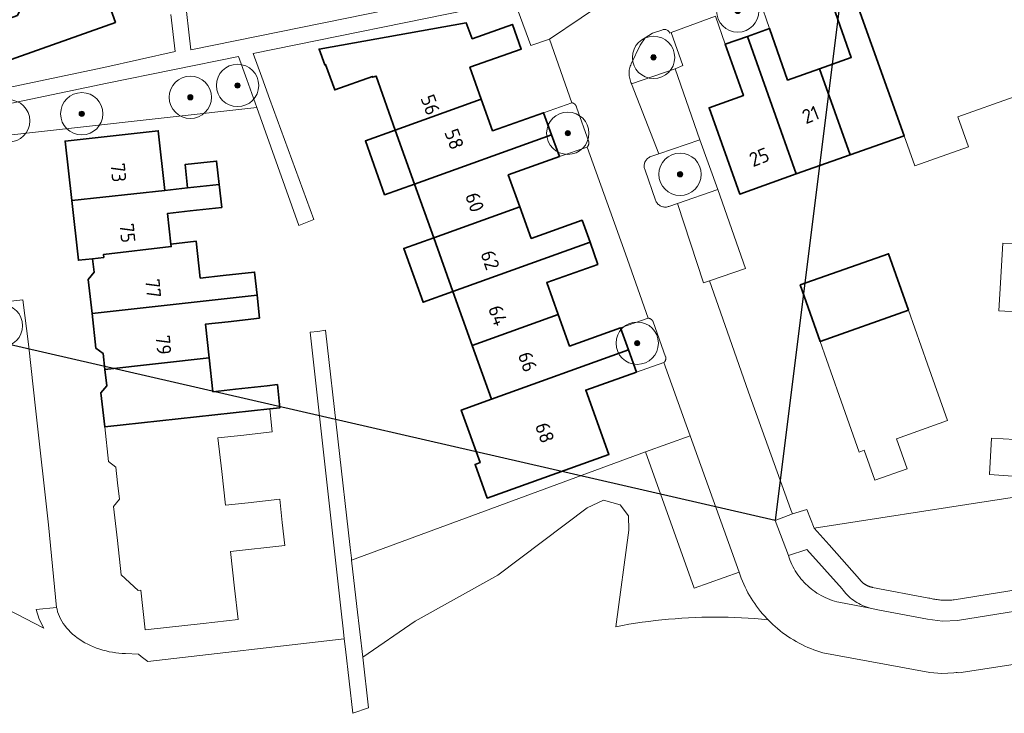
# Model space of a CAD drawing. Extents: x 154222 to 160093, y 456746 to 462495.
# Tile 78 of 254: x 158073 to 158166, y 460345 to 460411. Entities that reach past the tile are written whole.
import ezdxf
from ezdxf.enums import TextEntityAlignment as Align

# ---------------------------------------------------------------- set-up
doc = ezdxf.new("R2010")
doc.units = 0
doc.header["$LTSCALE"] = 0.75
doc.layers.get('0').update_dxf_attribs({"linetype": 'CONTINUOUS'})
doc.layers.get('DEFPOINTS').update_dxf_attribs({"linetype": 'CONTINUOUS'})
for name, color, linetype, lineweight in [('B-XX-GR-BEPLANTING_CULTUUR_BODEMBEDEKKER-GV', 252, 'CONTINUOUS', 18), ('B-XX-GR-BEPLANTING_CULTUUR_BOSPLANTSOEN-GV', 252, 'CONTINUOUS', 18), ('B-XX-GR-BEPLANTING_CULTUUR_HEESTERS-GV', 252, 'CONTINUOUS', 18), ('B-XX-GR-BOOM-S', 252, 'CONTINUOUS', 25), ('B-XX-OG-BEBOUWING-GV', 6, 'CONTINUOUS', 35), ('B-XX-OG-BEBOUWING-T18', 1, 'CONTINUOUS', 18), ('B-XX-OG-TERREIN_ERF-GV', 252, 'CONTINUOUS', 18), ('B-XX-VH-VERHARDING_ASFALT-GV', 252, 'CONTINUOUS', 18), ('B-XX-VH-VERHARDING_BETONSTRAATSTEEN-GV', 252, 'CONTINUOUS', 18), ('B-XX-VH-VERHARDING_TEGEL-GV', 252, 'CONTINUOUS', 18)]:
    doc.layers.add(name, color=color, linetype=linetype, lineweight=lineweight)
doc.styles.add('NLCS-ISO-M-T18', font='NLCS-ISO.ttf', dxfattribs={"height": 1.8})

# ---------------------------------------------------------------- blocks, each defined once
blk = doc.blocks.new('SGR-BOOM_01-SO')
at = {"linetype": 'ByBlock', "lineweight": 18}
h = blk.add_hatch(color=0, dxfattribs=at)
h.dxf.hatch_style = 1
edge = h.paths.add_edge_path()
edge.add_arc((0, 0), 0.25, 0, 360)
at = {"color": 0, "linetype": 'ByBlock', "lineweight": 18}
for radius in [2, 0.25]:
    blk.add_circle((0, 0), radius, dxfattribs=at)

msp = doc.modelspace()

# ---------------------------------------------------------------- linework, layer by layer
at = {"layer": 'B-XX-GR-BEPLANTING_CULTUUR_BODEMBEDEKKER-GV'}
for points in [[(158133.638, 460409.739), (158133.574, 460409.744), (158133.511, 460409.74), (158133.448, 460409.728), (158133.387, 460409.708), (158133.33, 460409.681), (158133.308, 460409.669), (158132.44, 460409.379), (158131.749, 460408.932), (158131.283, 460408.254), (158130.434, 460406.494), (158130.381, 460406.376), (158130.336, 460406.254), (158130.298, 460406.13), (158130.268, 460406.004), (158130.246, 460405.876), (158130.231, 460405.747), (158130.225, 460405.618), (158130.227, 460405.488), (158130.236, 460405.359), (158130.254, 460405.231), (158130.279, 460405.104), (158130.313, 460404.978), (158130.354, 460404.855), (158130.402, 460404.735), (158130.458, 460404.618), (158130.466, 460404.602), (158134.58, 460406.03), (158135.304, 460406.318), (158134.196, 460409.444), (158134.056, 460409.392), (158134.033, 460409.451), (158134.002, 460409.507), (158133.965, 460409.559), (158133.921, 460409.605), (158133.872, 460409.646), (158133.818, 460409.68), (158133.761, 460409.707), (158133.7, 460409.727)], [(158138.61, 460394.6), (158136.9, 460399.32), (158133.025, 460397.978), (158132.275, 460397.716), (158132.195, 460397.684), (158132.118, 460397.644), (158132.045, 460397.598), (158131.977, 460397.545), (158131.914, 460397.486), (158131.856, 460397.421), (158131.805, 460397.352), (158131.761, 460397.277), (158131.723, 460397.199), (158131.693, 460397.119), (158131.671, 460397.035), (158131.656, 460396.95), (158131.649, 460396.864), (158131.65, 460396.777), (158131.66, 460396.691), (158131.677, 460396.607), (158131.702, 460396.524), (158131.734, 460396.444), (158131.741, 460396.429), (158132.714, 460393.613), (158132.747, 460393.53), (158132.786, 460393.451), (158132.833, 460393.376), (158132.887, 460393.305), (158132.946, 460393.239), (158133.012, 460393.179), (158133.082, 460393.125), (158133.157, 460393.078), (158133.236, 460393.038), (158133.318, 460393.004), (158133.403, 460392.979), (158133.49, 460392.961), (158133.578, 460392.951), (158133.667, 460392.949), (158133.755, 460392.955), (158133.843, 460392.969), (158133.929, 460392.991), (158133.967, 460393.003), (158134.801, 460393.283)], [(158132.03, 460382.449), (158132.02, 460382.45), (158129.422, 460381.524), (158130.173, 460379.446), (158130.93, 460377.35), (158133.519, 460378.252), (158133.526, 460378.259), (158133.533, 460378.266), (158133.54, 460378.274), (158133.547, 460378.281), (158133.554, 460378.289), (158133.56, 460378.296), (158133.567, 460378.304), (158133.573, 460378.312), (158133.579, 460378.32), (158133.585, 460378.328), (158133.591, 460378.336), (158133.597, 460378.345), (158133.602, 460378.353), (158133.608, 460378.361), (158133.613, 460378.37), (158133.618, 460378.379), (158133.623, 460378.387), (158133.628, 460378.396), (158133.632, 460378.405), (158133.637, 460378.414), (158133.641, 460378.423), (158133.645, 460378.433), (158133.65, 460378.442), (158133.653, 460378.451), (158133.657, 460378.46), (158133.661, 460378.47), (158133.664, 460378.479), (158133.667, 460378.489), (158133.67, 460378.499), (158133.673, 460378.508), (158133.676, 460378.518), (158133.678, 460378.528), (158133.681, 460378.537), (158133.683, 460378.547), (158133.685, 460378.557), (158133.687, 460378.567), (158133.688, 460378.577), (158133.69, 460378.587), (158133.691, 460378.597), (158133.692, 460378.607), (158133.694, 460378.617), (158133.694, 460378.627), (158133.695, 460378.637), (158133.695, 460378.647), (158133.696, 460378.657), (158133.696, 460378.667), (158133.696, 460378.677), (158133.696, 460378.687), (158133.695, 460378.698), (158133.694, 460378.708), (158133.694, 460378.718), (158133.693, 460378.728), (158133.692, 460378.738), (158133.69, 460378.748), (158133.689, 460378.758), (158133.687, 460378.768), (158133.685, 460378.777), (158133.683, 460378.787), (158133.681, 460378.797), (158133.679, 460378.807), (158132.499, 460382.09), (158132.496, 460382.099), (158132.492, 460382.108), (158132.488, 460382.117), (158132.485, 460382.126), (158132.481, 460382.134), (158132.477, 460382.143), (158132.472, 460382.152), (158132.468, 460382.16), (158132.463, 460382.169), (158132.459, 460382.177), (158132.454, 460382.185), (158132.449, 460382.193), (158132.443, 460382.201), (158132.438, 460382.209), (158132.433, 460382.217), (158132.427, 460382.225), (158132.421, 460382.233), (158132.416, 460382.24), (158132.409, 460382.248), (158132.403, 460382.255), (158132.397, 460382.263), (158132.391, 460382.27), (158132.384, 460382.277), (158132.378, 460382.284), (158132.371, 460382.291), (158132.364, 460382.297), (158132.357, 460382.304), (158132.35, 460382.311), (158132.343, 460382.317), (158132.335, 460382.323), (158132.328, 460382.329), (158132.321, 460382.335), (158132.313, 460382.341), (158132.305, 460382.347), (158132.297, 460382.352), (158132.29, 460382.358), (158132.282, 460382.363), (158132.273, 460382.368), (158132.265, 460382.373), (158132.257, 460382.378), (158132.249, 460382.383), (158132.24, 460382.387), (158132.231, 460382.392), (158132.223, 460382.396), (158132.214, 460382.4), (158132.205, 460382.404), (158132.197, 460382.408), (158132.188, 460382.412), (158132.179, 460382.415), (158132.17, 460382.418), (158132.161, 460382.422), (158132.152, 460382.425), (158132.143, 460382.428), (158132.133, 460382.43), (158132.124, 460382.433), (158132.115, 460382.435), (158132.106, 460382.437), (158132.096, 460382.44), (158132.087, 460382.441), (158132.077, 460382.443), (158132.068, 460382.445), (158132.058, 460382.446), (158132.049, 460382.447), (158132.039, 460382.448)]]:
    msp.add_lwpolyline(points, close=True, dxfattribs=at)
at = {"layer": 'B-XX-GR-BEPLANTING_CULTUUR_BOSPLANTSOEN-GV'}
msp.add_lwpolyline([(158136.38, 460356.94), (158131.79, 460369.82), (158104.016, 460359.591), (158104.515, 460355.206), (158105.063, 460350.401), (158110.018, 460353.831), (158117.816, 460358.154), (158126.274, 460364.542), (158127.815, 460365.239), (158129.39, 460364.819), (158130.163, 460363.76), (158130.193, 460362.414), (158128.985, 460353.296), (158129.595, 460353.41), (158130.214, 460353.518), (158130.834, 460353.618), (158131.455, 460353.71), (158132.078, 460353.794), (158132.701, 460353.87), (158133.325, 460353.938), (158133.95, 460353.998), (158134.576, 460354.05), (158135.203, 460354.095), (158135.83, 460354.131), (158136.457, 460354.159), (158137.085, 460354.179), (158137.712, 460354.192), (158138.341, 460354.196), (158138.968, 460354.192), (158139.596, 460354.18), (158140.224, 460354.161), (158140.852, 460354.133), (158141.479, 460354.097), (158142.105, 460354.053), (158142.731, 460354.002), (158143.356, 460353.942), (158143.238, 460354.063), (158143.032, 460354.285), (158142.831, 460354.512), (158142.637, 460354.745), (158142.449, 460354.982), (158142.267, 460355.225), (158142.091, 460355.472), (158141.922, 460355.723), (158141.76, 460355.979), (158141.605, 460356.24), (158141.456, 460356.504), (158141.315, 460356.772), (158141.181, 460357.044), (158141.054, 460357.319), (158140.934, 460357.597), (158140.821, 460357.879), (158140.716, 460358.163), (158140.619, 460358.45)], close=True, dxfattribs=at)
at = {"layer": 'B-XX-GR-BEPLANTING_CULTUUR_HEESTERS-GV'}
for points in [[(158094.104, 460405.013), (158093.327, 460407.19), (158080.922, 460404.672), (158067.819, 460401.921), (158068.786, 460399.428), (158095.05, 460402.36)], [(158124.82, 460402.807), (158124.811, 460402.808), (158122.141, 460401.866), (158122.898, 460399.791), (158123.655, 460397.715), (158126.268, 460398.625), (158126.275, 460398.633), (158126.282, 460398.641), (158126.289, 460398.649), (158126.296, 460398.657), (158126.302, 460398.666), (158126.309, 460398.674), (158126.315, 460398.683), (158126.321, 460398.691), (158126.327, 460398.7), (158126.333, 460398.709), (158126.338, 460398.718), (158126.344, 460398.727), (158126.349, 460398.736), (158126.354, 460398.746), (158126.359, 460398.755), (158126.364, 460398.765), (158126.369, 460398.774), (158126.373, 460398.784), (158126.377, 460398.793), (158126.381, 460398.803), (158126.385, 460398.813), (158126.389, 460398.823), (158126.393, 460398.833), (158126.396, 460398.843), (158126.403, 460398.863), (158126.405, 460398.874), (158126.408, 460398.884), (158126.411, 460398.894), (158126.413, 460398.904), (158126.415, 460398.915), (158126.417, 460398.925), (158126.419, 460398.936), (158126.421, 460398.946), (158126.422, 460398.957), (158126.424, 460398.967), (158126.424, 460398.978), (158126.425, 460398.988), (158126.426, 460398.999), (158126.427, 460399.01), (158126.427, 460399.02), (158126.427, 460399.031), (158126.427, 460399.041), (158126.427, 460399.052), (158126.426, 460399.063), (158126.426, 460399.073), (158126.425, 460399.084), (158126.424, 460399.094), (158126.423, 460399.105), (158126.422, 460399.115), (158126.42, 460399.126), (158125.256, 460402.394), (158125.254, 460402.403), (158125.252, 460402.412), (158125.25, 460402.42), (158125.248, 460402.429), (158125.246, 460402.438), (158125.243, 460402.447), (158125.24, 460402.455), (158125.238, 460402.464), (158125.234, 460402.472), (158125.231, 460402.481), (158125.228, 460402.489), (158125.225, 460402.498), (158125.221, 460402.506), (158125.217, 460402.514), (158125.213, 460402.522), (158125.209, 460402.53), (158125.205, 460402.538), (158125.201, 460402.546), (158125.196, 460402.554), (158125.192, 460402.562), (158125.187, 460402.57), (158125.182, 460402.577), (158125.177, 460402.585), (158125.172, 460402.592), (158125.167, 460402.6), (158125.162, 460402.607), (158125.156, 460402.614), (158125.15, 460402.621), (158125.145, 460402.628), (158125.139, 460402.635), (158125.133, 460402.642), (158125.127, 460402.648), (158125.121, 460402.655), (158125.114, 460402.661), (158125.108, 460402.668), (158125.101, 460402.674), (158125.095, 460402.68), (158125.088, 460402.686), (158125.081, 460402.692), (158125.074, 460402.698), (158125.067, 460402.703), (158125.06, 460402.709), (158125.052, 460402.714), (158125.045, 460402.719), (158125.038, 460402.724), (158125.03, 460402.729), (158125.023, 460402.734), (158125.015, 460402.739), (158125.007, 460402.743), (158124.999, 460402.748), (158124.991, 460402.752), (158124.983, 460402.756), (158124.975, 460402.76), (158124.967, 460402.764), (158124.959, 460402.768), (158124.95, 460402.771), (158124.942, 460402.775), (158124.934, 460402.778), (158124.925, 460402.781), (158124.917, 460402.784), (158124.908, 460402.787), (158124.899, 460402.79), (158124.891, 460402.792), (158124.882, 460402.795), (158124.873, 460402.797), (158124.864, 460402.799), (158124.856, 460402.801), (158124.847, 460402.803), (158124.838, 460402.804), (158124.829, 460402.806)]]:
    msp.add_lwpolyline(points, close=True, dxfattribs=at)
at = {"layer": 'B-XX-OG-BEBOUWING-GV'}
for points in [[(158081.7, 460410.38), (158079.202, 460417.41), (158072.24, 460414.94), (158073.12, 460412.46), (158072.45, 460411.06), (158066.58, 460408.97), (158067.822, 460405.471)], [(158156.2, 460399.68), (158151.581, 460412.677), (158149.49, 460411.95), (158151.21, 460407.09), (158148.21, 460406.03), (158151.108, 460397.879), (158151.111, 460397.88)], [(158115.389, 460408.85), (158114.847, 460410.352), (158100.945, 460407.877), (158101.48, 460406.39), (158101.555, 460406.417), (158102.418, 460404.017), (158105.975, 460405.296), (158106.002, 460405.221), (158106.32, 460405.335), (158108.14, 460400.22), (158116.26, 460403.149), (158115.19, 460406.16), (158120.04, 460407.89), (158119.2, 460410.22)], [(158145.2, 460404.96), (158143.48, 460409.82), (158141.4, 460409.08), (158146.019, 460396.08), (158151.108, 460397.879), (158148.21, 460406.03)], [(158146.019, 460396.08), (158141.4, 460409.08), (158139.31, 460408.34), (158141.03, 460403.49), (158137.788, 460402.336), (158140.67, 460394.18)], [(158117.33, 460400.15), (158116.26, 460403.149), (158108.14, 460400.22), (158109.96, 460395.13), (158122.898, 460399.791), (158122.141, 460401.866)], [(158086.38, 460394.53), (158085.75, 460400.17), (158076.951, 460399.195), (158077.579, 460393.57)], [(158109.96, 460395.13), (158108.14, 460400.22), (158105.312, 460399.2), (158107.132, 460394.111)], [(158123.655, 460397.715), (158122.898, 460399.791), (158109.96, 460395.13), (158111.77, 460390.05), (158119.89, 460392.979), (158118.81, 460395.99)], [(158091.507, 460395.089), (158091.26, 460397.29), (158088.28, 460396.96), (158088.526, 460394.764)], [(158091.75, 460392.92), (158091.507, 460395.089), (158088.526, 460394.764), (158086.38, 460394.53), (158077.579, 460393.57), (158078.21, 460387.92), (158079.542, 460388.07), (158080.6, 460388.19), (158080.57, 460388.461), (158086.977, 460389.216), (158086.95, 460389.46), (158086.625, 460392.352), (158088.77, 460392.59)], [(158120.96, 460389.98), (158119.89, 460392.979), (158111.77, 460390.05), (158113.588, 460384.966), (158113.59, 460384.959), (158126.534, 460389.623), (158125.783, 460391.701)], [(158089.719, 460386.242), (158089.337, 460389.721), (158086.95, 460389.46), (158086.977, 460389.216), (158080.57, 460388.461), (158080.6, 460388.19), (158079.542, 460388.07), (158079.685, 460386.799), (158079.136, 460386.112), (158079.494, 460382.907), (158095.092, 460384.61), (158094.85, 460386.81), (158091.87, 460386.48)], [(158113.588, 460384.966), (158111.77, 460390.05), (158108.945, 460389.04), (158110.765, 460383.95)], [(158127.286, 460387.539), (158126.534, 460389.623), (158113.59, 460384.959), (158115.4, 460379.87), (158123.51, 460382.809), (158122.44, 460385.81)], [(158156.62, 460383.21), (158154.73, 460388.54), (158146.39, 460385.6), (158148.279, 460380.24)], [(158095.33, 460382.44), (158095.092, 460384.61), (158079.494, 460382.907), (158079.86, 460379.632), (158080.548, 460379.1), (158080.715, 460377.605), (158090.56, 460378.69), (158090.204, 460381.872), (158092.35, 460382.11)], [(158124.59, 460379.8), (158123.51, 460382.809), (158115.4, 460379.87), (158117.219, 460374.791), (158117.22, 460374.788), (158130.173, 460379.446), (158129.422, 460381.524)], [(158130.93, 460377.35), (158130.173, 460379.446), (158117.22, 460374.788), (158117.219, 460374.791), (158114.364, 460373.765), (158116.15, 460368.796), (158115.679, 460368.627), (158116.823, 460365.446), (158128.313, 460369.577), (158126.13, 460375.66)], [(158090.91, 460375.502), (158090.56, 460378.69), (158080.715, 460377.605), (158080.888, 460376.059), (158080.334, 460375.388), (158080.693, 460372.167), (158096.28, 460373.886), (158097.248, 460373.992), (158097.008, 460376.176), (158096.04, 460376.07), (158093.06, 460375.74)]]:
    msp.add_lwpolyline(points, close=True, dxfattribs=at)
at = {"layer": 'B-XX-OG-TERREIN_ERF-GV'}
for points in [[(158079.202, 460417.41), (158081.7, 460410.38), (158067.822, 460405.471)], [(158088.229, 460413.121), (158088.826, 460407.807), (158093.022, 460408.659), (158109.605, 460412.024)], [(158117.03, 460412), (158094.709, 460407.47), (158095.53, 460405.232), (158096.3, 460403.13), (158100.46, 460391.78), (158099.034, 460391.194), (158095.05, 460402.36), (158068.786, 460399.428)], [(158067.269, 460403.338), (158080.614, 460406.14), (158087.335, 460407.639), (158086.942, 460411.136)], [(158070.638, 460383.935), (158072.97, 460384.2), (158073.48, 460380), (158074.2, 460373.66), (158075.38, 460362.93), (158076.15, 460355.12), (158076.187, 460354.938), (158076.247, 460354.71), (158076.323, 460354.484), (158076.415, 460354.26), (158076.521, 460354.038), (158076.642, 460353.819), (158076.777, 460353.604), (158076.927, 460353.393), (158077.09, 460353.187), (158077.267, 460352.986), (158077.456, 460352.791), (158077.658, 460352.603), (158077.871, 460352.421), (158078.096, 460352.247), (158078.331, 460352.08), (158078.576, 460351.922), (158078.831, 460351.772), (158079.094, 460351.632), (158079.366, 460351.501), (158079.644, 460351.379), (158079.929, 460351.268), (158080.22, 460351.167), (158080.516, 460351.077), (158080.816, 460350.998), (158081.12, 460350.93), (158081.426, 460350.873), (158081.734, 460350.827), (158082.043, 460350.793), (158082.352, 460350.771), (158082.661, 460350.761), (158083.883, 460350.694), (158084.144, 460350.485), (158084.763, 460349.989), (158103.317, 460352.14), (158103.242, 460352.798), (158102.987, 460355.037), (158100.11, 460381.13), (158100.83, 460381.19), (158101.54, 460381.31), (158103.88, 460360.78), (158103.996, 460359.759), (158104.016, 460359.591), (158131.79, 460369.82), (158135.99, 460371.32), (158135.62, 460372.37), (158133.519, 460378.252), (158130.93, 460377.35), (158126.13, 460375.66), (158128.313, 460369.577), (158116.823, 460365.446), (158115.679, 460368.627), (158116.15, 460368.796), (158114.364, 460373.765), (158117.219, 460374.791), (158115.4, 460379.87), (158113.59, 460384.959), (158113.588, 460384.966), (158110.765, 460383.95), (158108.945, 460389.04), (158111.77, 460390.05), (158109.96, 460395.13), (158107.132, 460394.111), (158105.312, 460399.2), (158108.14, 460400.22), (158106.32, 460405.335), (158106.002, 460405.221), (158105.975, 460405.296), (158102.418, 460404.017), (158101.555, 460406.417), (158101.48, 460406.39), (158100.945, 460407.877), (158114.847, 460410.352), (158115.389, 460408.85), (158119.2, 460410.22), (158120.04, 460407.89), (158115.19, 460406.16), (158116.26, 460403.149), (158117.33, 460400.15), (158122.141, 460401.866), (158124.811, 460402.808), (158122.72, 460408.83), (158120.94, 460408.21), (158119.76, 460411.48)], [(158166.61, 460403.37), (158161.289, 460401.479), (158162.29, 460398.652), (158157.2, 460396.852), (158156.2, 460399.68), (158151.111, 460397.88), (158151.108, 460397.879), (158146.019, 460396.08), (158140.67, 460394.18), (158137.788, 460402.336), (158141.03, 460403.49), (158139.31, 460408.34), (158138.372, 460410.985), (158134.196, 460409.444), (158135.304, 460406.318), (158134.58, 460406.03), (158136.9, 460399.32), (158138.61, 460394.6), (158141.226, 460387.16), (158137.82, 460385.98), (158139.92, 460379.95), (158141.51, 460375.47), (158145.512, 460364.323), (158145.66, 460363.95), (158147, 460364.37), (158147.7, 460362.62), (158164.358, 460365.184), (158167.035, 460365.596)], [(158167.37, 460383.01), (158165.16, 460383.14), (158165.343, 460386.316), (158165.53, 460389.55), (158167.74, 460389.42)], [(158166.46, 460367.52), (158164.26, 460367.68), (158164.46, 460371.12), (158166.67, 460370.99)]]:
    msp.add_lwpolyline(points, dxfattribs=at)
for points in [[(158149.49, 460411.95), (158148.545, 460414.611), (158142.56, 460412.47), (158143.48, 460409.82), (158145.2, 460404.96), (158148.21, 460406.03), (158151.21, 460407.09)], [(158086.625, 460392.352), (158086.95, 460389.46), (158089.337, 460389.721), (158089.719, 460386.242), (158091.87, 460386.48), (158094.85, 460386.81), (158095.092, 460384.61), (158095.33, 460382.44), (158092.35, 460382.11), (158090.204, 460381.872), (158090.56, 460378.69), (158090.91, 460375.502), (158093.06, 460375.74), (158096.04, 460376.07), (158097.008, 460376.176), (158097.248, 460373.992), (158096.28, 460373.886), (158096.52, 460371.7), (158093.54, 460371.37), (158091.394, 460371.132), (158091.75, 460367.95), (158092.1, 460364.772), (158094.25, 460365.01), (158097.23, 460365.34), (158097.47, 460363.156), (158097.71, 460360.97), (158092.58, 460360.402), (158092.96, 460356.949), (158093.289, 460353.972), (158089.98, 460353.602), (158084.513, 460352.998), (158084.094, 460356.75), (158083.865, 460356.725), (158082.255, 460358.185), (158081.892, 460361.436), (158081.531, 460364.665), (158082.085, 460365.336), (158081.913, 460366.878), (158081.746, 460368.377), (158081.057, 460368.909), (158080.693, 460372.167), (158080.334, 460375.388), (158080.888, 460376.059), (158080.715, 460377.605), (158080.548, 460379.1), (158079.86, 460379.632), (158079.494, 460382.907), (158079.136, 460386.112), (158079.685, 460386.799), (158079.542, 460388.07), (158078.21, 460387.92), (158077.579, 460393.57), (158076.951, 460399.195), (158085.75, 460400.17), (158086.38, 460394.53), (158088.526, 460394.764), (158088.28, 460396.96), (158091.26, 460397.29), (158091.507, 460395.089), (158091.75, 460392.92), (158088.77, 460392.59)], [(158128.41, 460392.65), (158126.268, 460398.625), (158123.655, 460397.715), (158118.81, 460395.99), (158119.89, 460392.979), (158120.96, 460389.98), (158125.783, 460391.701), (158126.534, 460389.623), (158127.286, 460387.539), (158122.44, 460385.81), (158123.51, 460382.809), (158124.59, 460379.8), (158129.422, 460381.524), (158132.02, 460382.45), (158129.9, 460388.52)], [(158146.39, 460385.6), (158154.73, 460388.54), (158156.62, 460383.21), (158158.42, 460378.12), (158160.31, 460372.77), (158155.494, 460371.048), (158156.488, 460368.228), (158153.427, 460367.139), (158152.43, 460369.967), (158151.96, 460369.8), (158150.078, 460375.138), (158148.279, 460380.24)]]:
    msp.add_lwpolyline(points, close=True, dxfattribs=at)
at = {"layer": 'B-XX-VH-VERHARDING_ASFALT-GV'}
for points in [[(158128.69, 460412.89), (158122.72, 460408.83), (158124.811, 460402.808), (158124.82, 460402.807), (158124.829, 460402.806), (158124.838, 460402.804), (158124.847, 460402.803), (158124.856, 460402.801), (158124.864, 460402.799), (158124.873, 460402.797), (158124.882, 460402.795), (158124.891, 460402.792), (158124.899, 460402.79), (158124.908, 460402.787), (158124.917, 460402.784), (158124.925, 460402.781), (158124.934, 460402.778), (158124.942, 460402.775), (158124.95, 460402.771), (158124.959, 460402.768), (158124.967, 460402.764), (158124.975, 460402.76), (158124.983, 460402.756), (158124.991, 460402.752), (158124.999, 460402.748), (158125.007, 460402.743), (158125.015, 460402.739), (158125.023, 460402.734), (158125.03, 460402.729), (158125.038, 460402.724), (158125.045, 460402.719), (158125.052, 460402.714), (158125.06, 460402.709), (158125.067, 460402.703), (158125.074, 460402.698), (158125.081, 460402.692), (158125.088, 460402.686), (158125.095, 460402.68), (158125.101, 460402.674), (158125.108, 460402.668), (158125.114, 460402.661), (158125.121, 460402.655), (158125.127, 460402.648), (158125.133, 460402.642), (158125.139, 460402.635), (158125.145, 460402.628), (158125.15, 460402.621), (158125.156, 460402.614), (158125.162, 460402.607), (158125.167, 460402.6), (158125.172, 460402.592), (158125.177, 460402.585), (158125.182, 460402.577), (158125.187, 460402.57), (158125.192, 460402.562), (158125.196, 460402.554), (158125.201, 460402.546), (158125.205, 460402.538), (158125.209, 460402.53), (158125.213, 460402.522), (158125.217, 460402.514), (158125.221, 460402.506), (158125.225, 460402.498), (158125.228, 460402.489), (158125.231, 460402.481), (158125.234, 460402.472), (158125.238, 460402.464), (158125.24, 460402.455), (158125.243, 460402.447), (158125.246, 460402.438), (158125.248, 460402.429), (158125.25, 460402.42), (158125.252, 460402.412), (158125.254, 460402.403), (158125.256, 460402.394), (158126.42, 460399.126), (158126.422, 460399.115), (158126.423, 460399.105), (158126.424, 460399.094), (158126.425, 460399.084), (158126.426, 460399.073), (158126.426, 460399.063), (158126.427, 460399.052), (158126.427, 460399.041), (158126.427, 460399.031), (158126.427, 460399.02), (158126.427, 460399.01), (158126.426, 460398.999), (158126.425, 460398.988), (158126.424, 460398.978), (158126.424, 460398.967), (158126.422, 460398.957), (158126.421, 460398.946), (158126.419, 460398.936), (158126.417, 460398.925), (158126.415, 460398.915), (158126.413, 460398.904), (158126.411, 460398.894), (158126.408, 460398.884), (158126.405, 460398.874), (158126.403, 460398.863), (158126.396, 460398.843), (158126.393, 460398.833), (158126.389, 460398.823), (158126.385, 460398.813), (158126.381, 460398.803), (158126.377, 460398.793), (158126.373, 460398.784), (158126.369, 460398.774), (158126.364, 460398.765), (158126.359, 460398.755), (158126.354, 460398.746), (158126.349, 460398.736), (158126.344, 460398.727), (158126.338, 460398.718), (158126.333, 460398.709), (158126.327, 460398.7), (158126.321, 460398.691), (158126.315, 460398.683), (158126.309, 460398.674), (158126.302, 460398.666), (158126.296, 460398.657), (158126.289, 460398.649), (158126.282, 460398.641), (158126.275, 460398.633), (158126.268, 460398.625), (158128.41, 460392.65), (158129.9, 460388.52), (158132.02, 460382.45), (158132.03, 460382.449), (158132.039, 460382.448), (158132.049, 460382.447), (158132.058, 460382.446), (158132.068, 460382.445), (158132.077, 460382.443), (158132.087, 460382.441), (158132.096, 460382.44), (158132.106, 460382.437), (158132.115, 460382.435), (158132.124, 460382.433), (158132.133, 460382.43), (158132.143, 460382.428), (158132.152, 460382.425), (158132.161, 460382.422), (158132.17, 460382.418), (158132.179, 460382.415), (158132.188, 460382.412), (158132.197, 460382.408), (158132.205, 460382.404), (158132.214, 460382.4), (158132.223, 460382.396), (158132.231, 460382.392), (158132.24, 460382.387), (158132.249, 460382.383), (158132.257, 460382.378), (158132.265, 460382.373), (158132.273, 460382.368), (158132.282, 460382.363), (158132.29, 460382.358), (158132.297, 460382.352), (158132.305, 460382.347), (158132.313, 460382.341), (158132.321, 460382.335), (158132.328, 460382.329), (158132.335, 460382.323), (158132.343, 460382.317), (158132.35, 460382.311), (158132.357, 460382.304), (158132.364, 460382.297), (158132.371, 460382.291), (158132.378, 460382.284), (158132.384, 460382.277), (158132.391, 460382.27), (158132.397, 460382.263), (158132.403, 460382.255), (158132.409, 460382.248), (158132.416, 460382.24), (158132.421, 460382.233), (158132.427, 460382.225), (158132.433, 460382.217), (158132.438, 460382.209), (158132.443, 460382.201), (158132.449, 460382.193), (158132.454, 460382.185), (158132.459, 460382.177), (158132.463, 460382.169), (158132.468, 460382.16), (158132.472, 460382.152), (158132.477, 460382.143), (158132.481, 460382.134), (158132.485, 460382.126), (158132.488, 460382.117), (158132.492, 460382.108), (158132.496, 460382.099), (158132.499, 460382.09), (158133.679, 460378.807), (158133.681, 460378.797), (158133.683, 460378.787), (158133.685, 460378.777), (158133.687, 460378.768), (158133.689, 460378.758), (158133.69, 460378.748), (158133.692, 460378.738), (158133.693, 460378.728), (158133.694, 460378.718), (158133.694, 460378.708), (158133.695, 460378.698), (158133.696, 460378.687), (158133.696, 460378.677), (158133.696, 460378.667), (158133.696, 460378.657), (158133.695, 460378.647), (158133.695, 460378.637), (158133.694, 460378.627), (158133.694, 460378.617), (158133.692, 460378.607), (158133.691, 460378.597), (158133.69, 460378.587), (158133.688, 460378.577), (158133.687, 460378.567), (158133.685, 460378.557), (158133.683, 460378.547), (158133.681, 460378.537), (158133.678, 460378.528), (158133.676, 460378.518), (158133.673, 460378.508), (158133.67, 460378.499), (158133.667, 460378.489), (158133.664, 460378.479), (158133.661, 460378.47), (158133.657, 460378.46), (158133.653, 460378.451), (158133.65, 460378.442), (158133.645, 460378.433), (158133.641, 460378.423), (158133.637, 460378.414), (158133.632, 460378.405), (158133.628, 460378.396), (158133.623, 460378.387), (158133.618, 460378.379), (158133.613, 460378.37), (158133.608, 460378.361), (158133.602, 460378.353), (158133.597, 460378.345), (158133.591, 460378.336), (158133.585, 460378.328), (158133.579, 460378.32), (158133.573, 460378.312), (158133.567, 460378.304), (158133.56, 460378.296), (158133.554, 460378.289), (158133.547, 460378.281), (158133.54, 460378.274), (158133.533, 460378.266), (158133.526, 460378.259), (158133.519, 460378.252), (158135.62, 460372.37), (158135.99, 460371.32), (158140.619, 460358.45), (158140.716, 460358.163), (158140.821, 460357.879), (158140.934, 460357.597), (158141.054, 460357.319), (158141.181, 460357.044), (158141.315, 460356.772), (158141.456, 460356.504), (158141.605, 460356.24), (158141.76, 460355.979), (158141.922, 460355.723), (158142.091, 460355.472), (158142.267, 460355.225), (158142.449, 460354.982), (158142.637, 460354.745), (158142.831, 460354.512), (158143.032, 460354.285), (158143.238, 460354.063), (158143.356, 460353.942), (158143.571, 460353.725), (158143.792, 460353.513), (158144.019, 460353.308), (158144.251, 460353.108), (158144.487, 460352.914), (158144.729, 460352.727), (158144.976, 460352.546), (158145.227, 460352.372), (158145.483, 460352.204), (158145.743, 460352.043), (158146.007, 460351.889), (158146.275, 460351.742), (158146.547, 460351.602), (158146.823, 460351.468), (158147.102, 460351.343), (158147.384, 460351.224), (158147.669, 460351.113), (158147.957, 460351.01), (158148.247, 460350.914), (158148.518, 460350.832), (158158.639, 460348.973), (158159.773, 460348.863), (158160.91, 460348.946), (158161.11, 460348.961), (158161.217, 460348.955), (158161.356, 460348.94), (158170.994, 460350.41)], [(158171.4, 460355.53), (158161.239, 460353.889), (158159.815, 460353.824), (158158.401, 460354.007), (158153.89, 460354.85), (158153.01, 460355.043), (158150.04, 460355.6), (158149.832, 460355.651), (158149.613, 460355.713), (158149.395, 460355.783), (158149.181, 460355.861), (158148.969, 460355.946), (158148.76, 460356.038), (158148.555, 460356.137), (158148.353, 460356.244), (158148.155, 460356.358), (158147.961, 460356.478), (158147.772, 460356.605), (158147.587, 460356.739), (158147.407, 460356.879), (158147.232, 460357.026), (158147.062, 460357.178), (158146.912, 460357.322), (158146.752, 460357.486), (158146.598, 460357.655), (158146.451, 460357.829), (158146.31, 460358.009), (158146.174, 460358.193), (158146.046, 460358.382), (158145.924, 460358.575), (158145.809, 460358.772), (158145.701, 460358.974), (158145.6, 460359.179), (158145.506, 460359.387), (158145.42, 460359.599), (158145.341, 460359.813), (158145.27, 460360.03), (158144.02, 460363.33), (158145.66, 460363.95), (158145.512, 460364.323), (158141.51, 460375.47), (158139.92, 460379.95), (158137.82, 460385.98), (158137.257, 460385.785), (158134.801, 460393.283), (158133.967, 460393.003), (158133.929, 460392.991), (158133.843, 460392.969), (158133.755, 460392.955), (158133.667, 460392.949), (158133.578, 460392.951), (158133.49, 460392.961), (158133.403, 460392.979), (158133.318, 460393.004), (158133.236, 460393.038), (158133.157, 460393.078), (158133.082, 460393.125), (158133.012, 460393.179), (158132.946, 460393.239), (158132.887, 460393.305), (158132.833, 460393.376), (158132.786, 460393.451), (158132.747, 460393.53), (158132.714, 460393.613), (158131.741, 460396.429), (158131.734, 460396.444), (158131.702, 460396.524), (158131.677, 460396.607), (158131.66, 460396.691), (158131.65, 460396.777), (158131.649, 460396.864), (158131.656, 460396.95), (158131.671, 460397.035), (158131.693, 460397.119), (158131.723, 460397.199), (158131.761, 460397.277), (158131.805, 460397.352), (158131.856, 460397.421), (158131.914, 460397.486), (158131.977, 460397.545), (158132.045, 460397.598), (158132.118, 460397.644), (158132.195, 460397.684), (158132.275, 460397.716), (158133.025, 460397.978), (158130.466, 460404.602), (158130.458, 460404.618), (158130.402, 460404.735), (158130.354, 460404.855), (158130.313, 460404.978), (158130.279, 460405.104), (158130.254, 460405.231), (158130.236, 460405.359), (158130.227, 460405.488), (158130.225, 460405.618), (158130.231, 460405.747), (158130.246, 460405.876), (158130.268, 460406.004), (158130.298, 460406.13), (158130.336, 460406.254), (158130.381, 460406.376), (158130.434, 460406.494), (158131.283, 460408.254), (158131.749, 460408.932), (158132.44, 460409.379), (158133.308, 460409.669), (158133.33, 460409.681), (158133.387, 460409.708), (158133.448, 460409.728), (158133.511, 460409.74), (158133.574, 460409.744), (158133.638, 460409.739), (158133.7, 460409.727), (158133.761, 460409.707), (158133.818, 460409.68), (158133.872, 460409.646), (158133.921, 460409.605), (158133.965, 460409.559), (158134.002, 460409.507), (158134.033, 460409.451), (158134.056, 460409.392), (158134.196, 460409.444), (158138.372, 460410.985), (158139.31, 460408.34), (158141.4, 460409.08), (158143.48, 460409.82), (158142.56, 460412.47)]]:
    msp.add_lwpolyline(points, dxfattribs=at)
at = {"layer": 'B-XX-VH-VERHARDING_BETONSTRAATSTEEN-GV'}
for points in [[(158119.76, 460411.48), (158120.94, 460408.21), (158122.72, 460408.83), (158128.69, 460412.89)], [(158068.84, 460356.317), (158074.934, 460353.159), (158074.497, 460354), (158074.231, 460354.91), (158076.15, 460355.12), (158075.38, 460362.93), (158074.2, 460373.66), (158073.48, 460380), (158072.97, 460384.2), (158070.638, 460383.935)]]:
    msp.add_lwpolyline(points, dxfattribs=at)
for points in [[(158136.9, 460399.32), (158134.58, 460406.03), (158130.466, 460404.602), (158133.025, 460397.978)], [(158141.226, 460387.16), (158138.61, 460394.6), (158134.801, 460393.283), (158137.257, 460385.785), (158137.82, 460385.98)], [(158140.619, 460358.45), (158135.99, 460371.32), (158131.79, 460369.82), (158136.38, 460356.94)]]:
    msp.add_lwpolyline(points, close=True, dxfattribs=at)
at = {"layer": 'B-XX-VH-VERHARDING_TEGEL-GV'}
for points in [[(158109.605, 460412.024), (158093.022, 460408.659), (158088.826, 460407.807), (158088.229, 460413.121)], [(158067.819, 460401.921), (158080.922, 460404.672), (158093.327, 460407.19), (158094.104, 460405.013), (158095.05, 460402.36), (158099.034, 460391.194), (158100.46, 460391.78), (158096.3, 460403.13), (158095.53, 460405.232), (158094.709, 460407.47), (158117.03, 460412)], [(158086.942, 460411.136), (158087.335, 460407.639), (158080.614, 460406.14), (158067.269, 460403.338)], [(158172.235, 460357.654), (158160.939, 460355.832), (158160.824, 460355.821), (158160.708, 460355.811), (158160.592, 460355.803), (158160.477, 460355.798), (158160.361, 460355.794), (158160.245, 460355.792), (158160.129, 460355.793), (158160.013, 460355.795), (158159.897, 460355.799), (158159.781, 460355.805), (158159.723, 460355.809), (158159.666, 460355.813), (158159.55, 460355.823), (158159.435, 460355.836), (158159.32, 460355.85), (158159.205, 460355.866), (158159.09, 460355.884), (158158.976, 460355.904), (158158.862, 460355.926), (158158.749, 460355.949), (158158.636, 460355.975), (158158.523, 460356.003), (158153.22, 460357.01), (158153.185, 460357.017), (158153.15, 460357.025), (158153.115, 460357.034), (158153.08, 460357.043), (158153.045, 460357.052), (158153.011, 460357.063), (158152.977, 460357.073), (158152.942, 460357.085), (158152.909, 460357.097), (158152.875, 460357.11), (158152.841, 460357.123), (158152.808, 460357.137), (158152.775, 460357.151), (158152.743, 460357.166), (158152.71, 460357.182), (158152.678, 460357.198), (158152.646, 460357.215), (158152.615, 460357.232), (158152.583, 460357.25), (158152.552, 460357.269), (158152.538, 460357.278), (158152.522, 460357.288), (158152.492, 460357.307), (158152.462, 460357.327), (158152.432, 460357.348), (158152.403, 460357.369), (158152.374, 460357.39), (158152.346, 460357.412), (158152.318, 460357.435), (158152.29, 460357.458), (158152.263, 460357.481), (158152.236, 460357.505), (158152.21, 460357.53), (158152.184, 460357.555), (158152.158, 460357.58), (158152.133, 460357.606), (158152.109, 460357.632), (158152.085, 460357.659), (158152.061, 460357.686), (158152.038, 460357.714), (158152.015, 460357.742), (158151.993, 460357.77), (158149.115, 460361.021), (158147.7, 460362.62), (158147, 460364.37), (158145.66, 460363.95), (158144.02, 460363.33), (158145.27, 460360.03), (158147, 460360.59), (158150.339, 460356.887), (158150.454, 460356.731), (158150.575, 460356.58), (158150.702, 460356.433), (158150.836, 460356.293), (158150.975, 460356.158), (158151.119, 460356.028), (158151.269, 460355.905), (158151.423, 460355.788), (158151.583, 460355.678), (158151.746, 460355.574), (158151.914, 460355.477), (158152.086, 460355.387), (158152.261, 460355.304), (158152.44, 460355.229), (158152.621, 460355.161), (158152.805, 460355.101), (158153.01, 460355.043), (158153.89, 460354.85), (158158.401, 460354.007), (158159.815, 460353.824), (158161.239, 460353.889), (158171.4, 460355.53)]]:
    msp.add_lwpolyline(points, dxfattribs=at)
msp.add_lwpolyline([(158103.88, 460360.78), (158101.54, 460381.31), (158100.83, 460381.19), (158100.11, 460381.13), (158102.987, 460355.037), (158103.242, 460352.798), (158103.317, 460352.14), (158103.428, 460351.17), (158104.119, 460345.107), (158105.609, 460345.611), (158105.063, 460350.401), (158104.515, 460355.206), (158104.016, 460359.591), (158103.996, 460359.759)], close=True, dxfattribs=at)
at = {"layer": 'DEFPOINTS', "flags": 128}
msp.add_lwpolyline([(157498.69, 460511.773), (157666.489, 461268.413), (158141.33, 461489.21), (159256.935, 461205.939), (159206.487, 460696.309), (158205.708, 460856.251), (158144.02, 460363.33)], close=True, dxfattribs=at)

# ---------------------------------------------------------------- block references
at = {"layer": 'B-XX-GR-BOOM-S'}
for p in [(158140.49, 460411.48), (158132.533, 460407.093), (158093.238, 460404.442), (158088.78, 460403.328), (158078.526, 460401.768), (158071.616, 460401.099), (158124.434, 460399.931), (158135.039, 460396.051), (158070.94, 460381.74), (158130.991, 460380.085)]:
    msp.add_blockref('SGR-BOOM_01-SO', p, dxfattribs=at)

# ---------------------------------------------------------------- texts
at = {"layer": 'B-XX-OG-BEBOUWING-T18', "style": 'NLCS-ISO-M-T18'}
for s, rotation, p in [('56', 289.7, (158111.449, 460402.619)), ('21', 21.6, (158147.375, 460401.681)), ('58', 289.7, (158113.711, 460399.371)), ('25', 21.6, (158142.514, 460397.669)), ('73', 275.4, (158081.991, 460396.21)), ('60', 289.7, (158115.644, 460393.413)), ('75', 275.4, (158082.842, 460390.495)), ('62', 289.7, (158117.102, 460387.942)), ('77', 275.4, (158085.272, 460385.267)), ('64', 289.7, (158117.831, 460382.713)), ('79', 275.4, (158086.245, 460379.917)), ('66', 289.7, (158120.638, 460378.336)), ('68', 289.7, (158122.262, 460371.628))]:
    msp.add_text(s, height=1.35, rotation=rotation, dxfattribs=at).set_placement(p, align=Align.MIDDLE_CENTER)

doc.saveas('drawing.dxf')
